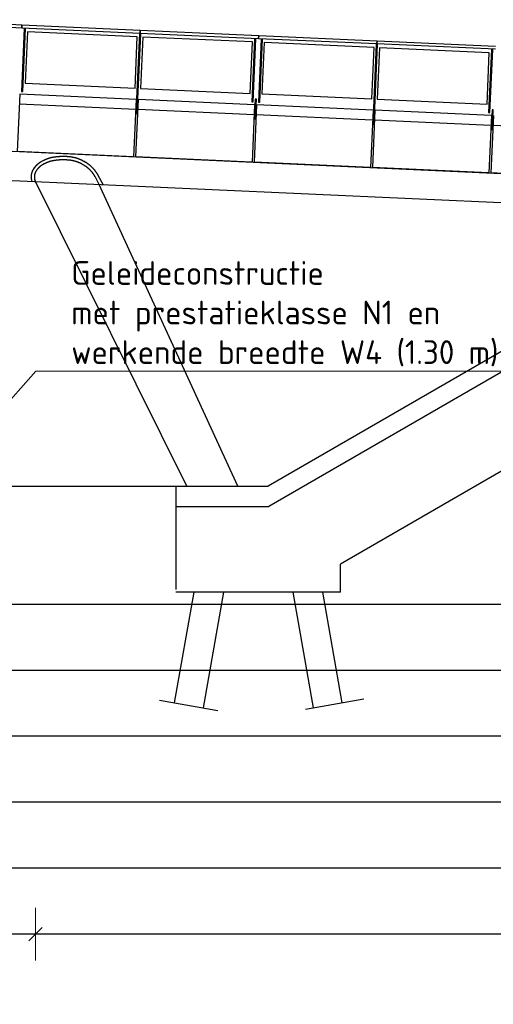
# Model space of a CAD drawing. Header units: metres. Extents: x 169741 to 171424, y 393147 to 407066.
# Tile 55 of 59: x 170773.33 to 170780.52, y 393426.6 to 393441.53. Entities that reach past the tile are written whole.
import ezdxf
from ezdxf import colors
from ezdxf.entities.mleader import LeaderData, LeaderLine
from ezdxf.math import Vec2, Vec3

# ---------------------------------------------------------------- set-up
doc = ezdxf.new("R2010")
doc.units = ezdxf.units.M
doc.linetypes.add('XX-AFBREEK', pattern=[7, 4, -1, 1, -1])
doc.layers.get('0').update_dxf_attribs({"lineweight": 25})
doc.layers.get('Defpoints').update_dxf_attribs({"color": 211})
for name, color, linetype, lineweight in [('B-WE-FC-AFBREEKLIJN-GD', 7, 'XX-AFBREEK', 25), ('B-WE-FC-PAAL-GD', 90, 'Continuous', 25), ('B-WE-IE-BALUSTRADE-GD', 7, 'Continuous', 25), ('B-WE-IE-LEUNING-GD', 220, 'Continuous', 25), ('B-WE-KW-KUNSTWERK-S', 252, 'Continuous', 25), ('B-WE-KW-KUNSTWERK_BRUG_FIETSBRUG-GD', 170, 'Continuous', 25), ('B-WE-KW-KUNSTWERK_LANDHOOFD-GD', 170, 'Continuous', 25), ('B-WE-KW-KUNSTWERK_PIJLER-GD', 170, 'Continuous', 25), ('B-WE-KW-KUNSTWERK_RANDELEMENT-GD', 170, 'Continuous', 25), ('B-WE-OB-TALUDBEKLEDING-GD', 7, 'Continuous', 25), ('B-WE-VH-VERHARDING-GD', 252, 'Continuous', 25), ('X-XX-AL-M-200', 7, 'Continuous', 18), ('X-XX-AL-T18-200', 1, 'Continuous', 18)]:
    doc.layers.add(name, color=color, linetype=linetype, lineweight=lineweight)
doc.layers.add('X-XX-AL-HULPLIJN-GD', color=30, linetype='Continuous', lineweight=25, plot=False)
doc.styles.add('NLCS-ISO-M200-T18', font='NLCS-ISO.ttf', dxfattribs={"height": 0.36})
doc.dimstyles.new('NLCS-M200-T18-SCHRAP_L2_H1', dxfattribs={"dimscale": 0.2, "dimtxt": 2.5, "dimasz": 1.008, "dimexe": 2, "dimexo": 2, "dimgap": 0.7, "dimtad": 1, "dimzin": 0, "dimdsep": 46, "dimtxsty": 'NLCS-ISO-M200-T18', "dimblk": 'OBLIQUE', "dimcen": 2.5, "dimdle": 2, "dimclrd": 256, "dimclre": 256, "dimclrt": 256, "dimadec": 1, "dimazin": 0, "dimtfac": 1, "dimtdec": 3, "dimtofl": 0, "dimtmove": 0, "dimatfit": 3, "dimldrblk": 'OBLIQUE', "dimfxl": 2, "dimfxlon": 1, "dimtfillclr": 256, "dimtolj": 1, "dimtzin": 0, "dimlwd": -1, "dimlwe": -1, "dimarcsym": 0})

# ---------------------------------------------------------------- blocks, each defined once
blk = doc.blocks.new('_Oblique')
at = {"color": 0, "linetype": 'ByBlock', "lineweight": -2}
blk.add_line((-0.5, -0.5), (0.5, 0.5), dxfattribs=at)
blk = doc.blocks.new('*D258')
at = {"layer": 'Defpoints', "color": 0, "transparency": 16777216}
for p in [(170744.248, 393439.072), (170773.568, 393439.072), (170773.568, 393427.662)]:
    blk.add_point(p, dxfattribs=at)
at = {"layer": 'X-XX-AL-M-200', "transparency": 16777216}
for p, q in [((170744.248, 393428.062), (170744.248, 393427.262)), ((170773.568, 393428.062), (170773.568, 393427.262)), ((170743.848, 393427.662), (170773.968, 393427.662))]:
    blk.add_line(p, q, dxfattribs=at)
at = {"layer": 'X-XX-AL-M-200', "transparency": 16777216, "xscale": 0.2016, "yscale": 0.2016, "zscale": 0.2016, "rotation": 180}
blk.add_blockref('_Oblique', (170744.248, 393427.662), dxfattribs=at)
at = {"layer": 'X-XX-AL-M-200', "transparency": 16777216, "xscale": 0.2016, "yscale": 0.2016, "zscale": 0.2016}
blk.add_blockref('_Oblique', (170773.568, 393427.662), dxfattribs=at)
at = {"layer": 'X-XX-AL-M-200', "transparency": 16777216, "insert": (170758.908, 393428.036), "char_height": 0.36, "attachment_point": 5, "style": 'NLCS-ISO-M200-T18'}
blk.add_mtext('\\A1;Overspanning bestaande fietsbrug = 29.32', dxfattribs=at)
blk = doc.blocks.new('Bestaande fietsbrug Uden')
at = {"layer": 'B-WE-FC-AFBREEKLIJN-GD', "color": 0}
for p, q in [((-1.806, -3.381), (-2.692, -3.225)), ((0.411, -3.244), (-0.475, -3.4))]:
    blk.add_line(p, q, dxfattribs=at)
at = {"layer": 'B-WE-FC-PAAL-GD', "color": 0}
for p, q in [((-2.363, -3.283), (-2.067, -1.606)), ((-1.61, -1.606), (-1.919, -3.361)), ((-0.254, -3.361), (-0.563, -1.606)), ((-0.106, -1.606), (0.189, -3.283))]:
    blk.add_line(p, q, dxfattribs=at)
at = {"layer": 'B-WE-IE-BALUSTRADE-GD', "color": 0}
for p, q in [((0.75, 6.816), (2.418, 6.891)), ((2.418, 6.891), (2.453, 6.112)), ((2.446, 6.943), (2.466, 6.944)), ((2.489, 5.987), (2.446, 6.943)), ((2.466, 6.944), (2.509, 5.987)), ((-2.847, 6.654), (-1.178, 6.729)), ((-1.178, 6.729), (-1.143, 5.95)), ((-1.151, 6.781), (-1.131, 6.782)), ((-1.108, 5.825), (-1.151, 6.781)), ((-1.131, 6.782), (-1.088, 5.826)), ((-1.051, 6.785), (-1.031, 6.786)), ((-1.008, 5.829), (-1.051, 6.785)), ((-1.031, 6.786), (-0.988, 5.83)), ((-0.999, 6.738), (0.668, 6.813)), ((-0.964, 5.958), (-0.999, 6.738)), ((0.668, 6.813), (0.703, 6.033)), ((0.697, 6.864), (0.717, 6.865)), ((0.752, 5.655), (0.697, 6.864)), ((0.717, 6.865), (0.772, 5.656)), ((0.785, 6.037), (0.75, 6.816)), ((-4.647, 6.623), (-4.627, 6.624)), ((-4.604, 5.667), (-4.647, 6.623)), ((-4.627, 6.624), (-4.584, 5.668)), ((-4.595, 6.576), (-2.929, 6.651)), ((-4.56, 5.797), (-4.595, 6.576)), ((-2.929, 6.651), (-2.894, 5.872)), ((-2.899, 6.702), (-2.879, 6.703)), ((-2.845, 5.493), (-2.899, 6.702)), ((-2.879, 6.703), (-2.825, 5.494)), ((-2.812, 5.875), (-2.847, 6.654)), ((0.703, 6.033), (-0.964, 5.958)), ((2.453, 6.112), (0.785, 6.037)), ((2.509, 5.987), (2.489, 5.987)), ((-2.894, 5.872), (-4.56, 5.797)), ((-1.143, 5.95), (-2.812, 5.875)), ((-1.088, 5.826), (-1.108, 5.825)), ((-1.06, 5.87), (-1.04, 5.871)), ((-1.046, 5.574), (-1.06, 5.87)), ((-1.04, 5.871), (-1.026, 5.575)), ((-0.988, 5.83), (-1.008, 5.829)), ((-4.656, 5.709), (-4.636, 5.709)), ((-4.643, 5.412), (-4.656, 5.709)), ((-4.636, 5.709), (-4.623, 5.413)), ((-4.584, 5.668), (-4.604, 5.667)), ((-1.026, 5.575), (-1.046, 5.574)), ((0.772, 5.656), (0.752, 5.655)), ((-4.623, 5.413), (-4.643, 5.412)), ((-2.825, 5.494), (-2.845, 5.493))]:
    blk.add_line(p, q, dxfattribs=at)
at = {"layer": 'B-WE-IE-LEUNING-GD', "color": 0}
for p, q in [((2.503, 6.995), (4.302, 7.076)), ((4.303, 7.036), (2.505, 6.955)), ((-1.093, 6.833), (0.705, 6.914)), ((0.707, 6.874), (-1.091, 6.793)), ((0.705, 6.914), (2.503, 6.995)), ((0.705, 6.914), (0.707, 6.874)), ((0.707, 6.874), (0.705, 6.914)), ((2.505, 6.955), (0.707, 6.874)), ((2.505, 6.955), (2.503, 6.995)), ((2.503, 6.995), (2.505, 6.955)), ((-4.689, 6.672), (-2.891, 6.753)), ((-2.891, 6.753), (-1.093, 6.833)), ((-2.889, 6.713), (-2.891, 6.753)), ((-2.891, 6.753), (-2.889, 6.713)), ((-1.091, 6.793), (-2.889, 6.713)), ((-1.093, 6.833), (-1.091, 6.793)), ((-1.091, 6.793), (-1.093, 6.833)), ((-2.889, 6.713), (-4.688, 6.632))]:
    blk.add_line(p, q, dxfattribs=at)
at = {"layer": 'B-WE-KW-KUNSTWERK_BRUG_FIETSBRUG-GD', "color": 0}
for p, q in [((4.403, 5.159), (-8.873, 4.561)), ((1.562, 4.927), (1.565, 4.929)), ((1.565, 4.929), (1.568, 4.931)), ((1.568, 4.931), (1.571, 4.933)), ((1.571, 4.933), (1.575, 4.934)), ((1.575, 4.934), (1.578, 4.936)), ((1.578, 4.936), (1.581, 4.938)), ((1.581, 4.938), (1.584, 4.939)), ((1.584, 4.939), (1.588, 4.941)), ((1.588, 4.941), (1.591, 4.943)), ((1.591, 4.943), (1.594, 4.944)), ((1.594, 4.944), (1.597, 4.946)), ((1.597, 4.946), (1.601, 4.947)), ((1.601, 4.947), (1.604, 4.949)), ((1.604, 4.949), (1.607, 4.95)), ((1.607, 4.95), (1.611, 4.952)), ((1.611, 4.952), (1.614, 4.953)), ((1.614, 4.953), (1.617, 4.955)), ((1.617, 4.955), (1.621, 4.956)), ((1.621, 4.956), (1.624, 4.958)), ((1.624, 4.958), (1.628, 4.959)), ((1.628, 4.959), (1.631, 4.96)), ((1.631, 4.96), (1.634, 4.962)), ((1.634, 4.962), (1.638, 4.963)), ((1.638, 4.963), (1.641, 4.964)), ((1.641, 4.964), (1.645, 4.965)), ((1.645, 4.965), (1.648, 4.967)), ((1.648, 4.967), (1.652, 4.968)), ((1.652, 4.968), (1.655, 4.969)), ((1.655, 4.969), (1.658, 4.97)), ((1.658, 4.97), (1.662, 4.971)), ((1.662, 4.971), (1.665, 4.972)), ((1.665, 4.972), (1.669, 4.974)), ((1.669, 4.974), (1.672, 4.975)), ((1.672, 4.975), (1.676, 4.976)), ((1.676, 4.976), (1.679, 4.977)), ((1.679, 4.977), (1.683, 4.978)), ((1.683, 4.978), (1.686, 4.979)), ((1.686, 4.979), (1.69, 4.98)), ((1.69, 4.98), (1.693, 4.981)), ((1.693, 4.981), (1.697, 4.981)), ((1.697, 4.981), (1.701, 4.982)), ((1.701, 4.982), (1.704, 4.983)), ((1.704, 4.983), (1.708, 4.984)), ((1.708, 4.984), (1.711, 4.985)), ((1.711, 4.985), (1.715, 4.986)), ((1.715, 4.986), (1.718, 4.986)), ((1.718, 4.986), (1.722, 4.987)), ((1.722, 4.987), (1.726, 4.988)), ((1.726, 4.988), (1.729, 4.988)), ((1.729, 4.988), (1.733, 4.989)), ((1.733, 4.989), (1.736, 4.99)), ((1.736, 4.99), (1.74, 4.99)), ((1.74, 4.99), (1.743, 4.991)), ((1.743, 4.991), (1.747, 4.992)), ((1.747, 4.992), (1.751, 4.992)), ((1.751, 4.992), (1.754, 4.993)), ((1.754, 4.993), (1.758, 4.993)), ((1.758, 4.993), (1.762, 4.994)), ((1.762, 4.994), (1.765, 4.994)), ((1.765, 4.994), (1.769, 4.994)), ((1.769, 4.994), (1.772, 4.995)), ((1.772, 4.995), (1.776, 4.995)), ((1.776, 4.995), (1.783, 4.996)), ((1.783, 4.996), (1.786, 4.996)), ((1.786, 4.996), (1.79, 4.997)), ((1.79, 4.997), (1.793, 4.997)), ((1.793, 4.997), (1.796, 4.997)), ((1.796, 4.997), (1.8, 4.997)), ((1.8, 4.997), (1.803, 4.998)), ((1.803, 4.998), (1.806, 4.998)), ((1.806, 4.998), (1.809, 4.998)), ((1.809, 4.998), (1.813, 4.998)), ((1.813, 4.998), (1.816, 4.999)), ((1.816, 4.999), (1.819, 4.999)), ((1.819, 4.999), (1.823, 4.999)), ((1.823, 4.999), (1.826, 4.999)), ((1.826, 4.999), (1.829, 4.999)), ((1.829, 4.999), (1.833, 4.999)), ((1.833, 4.999), (1.836, 5)), ((1.836, 5), (1.839, 5)), ((1.839, 5), (1.843, 5)), ((1.843, 5), (1.846, 5)), ((1.846, 5), (1.849, 5)), ((1.849, 5), (1.852, 5)), ((1.852, 5), (1.856, 5)), ((1.856, 5), (1.859, 5)), ((1.859, 5), (1.862, 5)), ((1.862, 5), (1.866, 5)), ((1.866, 5), (1.869, 5)), ((1.869, 5), (1.872, 5)), ((1.872, 5), (1.876, 5)), ((1.876, 5), (1.879, 5)), ((1.879, 5), (1.882, 5)), ((1.882, 5), (1.886, 5)), ((1.886, 5), (1.889, 5)), ((1.889, 5), (1.892, 5)), ((1.892, 5), (1.896, 5)), ((1.896, 5), (1.899, 5)), ((1.899, 5), (1.902, 5)), ((1.902, 5), (1.905, 5)), ((1.905, 5), (1.909, 5)), ((1.909, 5), (1.912, 5)), ((1.912, 5), (1.915, 4.999)), ((1.915, 4.999), (1.919, 4.999)), ((1.919, 4.999), (1.922, 4.999)), ((1.922, 4.999), (1.925, 4.999)), ((1.925, 4.999), (1.929, 4.999)), ((1.929, 4.999), (1.932, 4.999)), ((1.932, 4.999), (1.935, 4.998)), ((1.935, 4.998), (1.939, 4.998)), ((1.939, 4.998), (1.942, 4.998)), ((1.942, 4.998), (1.945, 4.998)), ((1.945, 4.998), (1.948, 4.997)), ((1.948, 4.997), (1.952, 4.997)), ((1.952, 4.997), (1.955, 4.997)), ((1.955, 4.997), (1.958, 4.997)), ((1.958, 4.997), (1.962, 4.996)), ((1.962, 4.996), (1.965, 4.996)), ((1.965, 4.996), (1.968, 4.996)), ((1.968, 4.996), (1.972, 4.995)), ((1.972, 4.995), (1.975, 4.995)), ((1.975, 4.995), (1.978, 4.995)), ((1.978, 4.995), (1.981, 4.994)), ((1.981, 4.994), (1.985, 4.994)), ((1.985, 4.994), (1.988, 4.993)), ((1.988, 4.993), (1.991, 4.993)), ((1.991, 4.993), (1.994, 4.993)), ((1.994, 4.993), (2.011, 4.99)), ((2.011, 4.99), (2.014, 4.99)), ((2.014, 4.99), (2.017, 4.99)), ((2.017, 4.99), (2.02, 4.989)), ((2.02, 4.989), (2.022, 4.989)), ((2.022, 4.989), (2.025, 4.988)), ((2.025, 4.988), (2.028, 4.988)), ((2.028, 4.988), (2.031, 4.987)), ((2.031, 4.987), (2.034, 4.987)), ((2.034, 4.987), (2.037, 4.986)), ((2.037, 4.986), (2.04, 4.986)), ((2.04, 4.986), (2.042, 4.985)), ((2.042, 4.985), (2.045, 4.985)), ((2.045, 4.985), (2.048, 4.984)), ((2.048, 4.984), (2.051, 4.984)), ((2.051, 4.984), (2.054, 4.983)), ((2.054, 4.983), (2.056, 4.982)), ((2.056, 4.982), (2.059, 4.982)), ((2.059, 4.982), (2.062, 4.981)), ((2.062, 4.981), (2.065, 4.98)), ((2.065, 4.98), (2.068, 4.98)), ((2.068, 4.98), (2.071, 4.979)), ((2.071, 4.979), (2.073, 4.978)), ((2.073, 4.978), (2.076, 4.978)), ((2.076, 4.978), (2.079, 4.977)), ((2.079, 4.977), (2.082, 4.976)), ((2.082, 4.976), (2.084, 4.975)), ((2.084, 4.975), (2.087, 4.974)), ((2.087, 4.974), (2.09, 4.974)), ((2.09, 4.974), (2.093, 4.973)), ((2.093, 4.973), (2.095, 4.972)), ((2.095, 4.972), (2.098, 4.971)), ((2.098, 4.971), (2.101, 4.97)), ((2.101, 4.97), (2.104, 4.969)), ((2.104, 4.969), (2.106, 4.968)), ((2.106, 4.968), (2.109, 4.967)), ((2.109, 4.967), (2.112, 4.966)), ((2.112, 4.966), (2.115, 4.966)), ((2.115, 4.966), (2.117, 4.965)), ((2.117, 4.965), (2.12, 4.964)), ((2.12, 4.964), (2.123, 4.963)), ((2.123, 4.963), (2.125, 4.962)), ((2.125, 4.962), (2.128, 4.96)), ((2.128, 4.96), (2.131, 4.959)), ((2.131, 4.959), (2.134, 4.958)), ((2.134, 4.958), (2.136, 4.957)), ((2.136, 4.957), (2.139, 4.956)), ((2.139, 4.956), (2.142, 4.955)), ((2.142, 4.955), (2.144, 4.954)), ((2.144, 4.954), (2.147, 4.953)), ((2.147, 4.953), (2.149, 4.952)), ((2.149, 4.952), (2.152, 4.95)), ((2.152, 4.95), (2.155, 4.949)), ((2.155, 4.949), (2.157, 4.948)), ((2.157, 4.948), (2.16, 4.947)), ((2.16, 4.947), (2.163, 4.946)), ((2.163, 4.946), (2.165, 4.944)), ((2.165, 4.944), (2.168, 4.943)), ((2.168, 4.943), (2.17, 4.942)), ((2.17, 4.942), (2.173, 4.94)), ((2.173, 4.94), (2.175, 4.939)), ((2.175, 4.939), (2.178, 4.938)), ((2.178, 4.938), (2.181, 4.936)), ((2.181, 4.936), (2.183, 4.935)), ((2.183, 4.935), (2.186, 4.934)), ((2.186, 4.934), (2.213, 4.919)), ((1.383, 4.776), (1.386, 4.78)), ((1.386, 4.78), (1.389, 4.783)), ((1.389, 4.783), (1.391, 4.787)), ((1.391, 4.787), (1.394, 4.79)), ((1.394, 4.79), (1.397, 4.793)), ((1.397, 4.793), (1.4, 4.797)), ((1.4, 4.797), (1.403, 4.8)), ((1.403, 4.8), (1.405, 4.804)), ((1.405, 4.804), (1.408, 4.807)), ((1.408, 4.807), (1.411, 4.81)), ((1.411, 4.81), (1.414, 4.813)), ((1.414, 4.813), (1.417, 4.817)), ((1.417, 4.817), (1.42, 4.82)), ((1.42, 4.82), (1.423, 4.823)), ((1.423, 4.823), (1.426, 4.826)), ((1.426, 4.826), (1.429, 4.829)), ((1.429, 4.829), (1.432, 4.832)), ((1.432, 4.832), (1.435, 4.836)), ((1.435, 4.836), (1.439, 4.839)), ((1.439, 4.839), (1.442, 4.842)), ((1.442, 4.842), (1.445, 4.845)), ((1.445, 4.845), (1.448, 4.848)), ((1.448, 4.848), (1.451, 4.851)), ((1.451, 4.851), (1.455, 4.853)), ((1.455, 4.853), (1.458, 4.856)), ((1.458, 4.856), (1.461, 4.859)), ((1.461, 4.859), (1.465, 4.862)), ((1.465, 4.862), (1.468, 4.865)), ((1.468, 4.865), (1.471, 4.868)), ((1.471, 4.868), (1.475, 4.87)), ((1.475, 4.87), (1.478, 4.873)), ((1.478, 4.873), (1.482, 4.876)), ((1.482, 4.876), (1.485, 4.878)), ((1.485, 4.878), (1.489, 4.881)), ((1.489, 4.881), (1.492, 4.884)), ((1.492, 4.884), (1.496, 4.886)), ((1.496, 4.886), (1.499, 4.889)), ((1.499, 4.889), (1.503, 4.891)), ((1.503, 4.891), (1.507, 4.894)), ((1.507, 4.894), (1.51, 4.896)), ((1.51, 4.896), (1.514, 4.899)), ((1.514, 4.899), (1.518, 4.901)), ((1.518, 4.901), (1.521, 4.903)), ((1.521, 4.903), (1.525, 4.906)), ((1.525, 4.906), (1.529, 4.908)), ((1.529, 4.908), (1.532, 4.91)), ((1.532, 4.91), (1.536, 4.912)), ((1.536, 4.912), (1.556, 4.924)), ((1.556, 4.924), (1.559, 4.926)), ((1.559, 4.926), (1.562, 4.927)), ((2.213, 4.919), (2.214, 4.918)), ((2.214, 4.918), (2.216, 4.917)), ((2.216, 4.917), (2.218, 4.916)), ((2.218, 4.916), (2.22, 4.915)), ((2.22, 4.915), (2.221, 4.914)), ((2.221, 4.914), (2.223, 4.913)), ((2.223, 4.913), (2.225, 4.912)), ((2.225, 4.912), (2.226, 4.911)), ((2.226, 4.911), (2.228, 4.91)), ((2.228, 4.91), (2.23, 4.909)), ((2.23, 4.909), (2.231, 4.908)), ((2.231, 4.908), (2.233, 4.907)), ((2.233, 4.907), (2.235, 4.906)), ((2.235, 4.906), (2.236, 4.905)), ((2.236, 4.905), (2.238, 4.904)), ((2.238, 4.904), (2.239, 4.903)), ((2.239, 4.903), (2.241, 4.901)), ((2.241, 4.901), (2.243, 4.9)), ((2.243, 4.9), (2.244, 4.899)), ((2.244, 4.899), (2.246, 4.898)), ((2.246, 4.898), (2.247, 4.897)), ((2.247, 4.897), (2.249, 4.896)), ((2.249, 4.896), (2.251, 4.895)), ((2.251, 4.895), (2.252, 4.893)), ((2.252, 4.893), (2.254, 4.892)), ((2.254, 4.892), (2.255, 4.891)), ((2.255, 4.891), (2.257, 4.89)), ((2.257, 4.89), (2.258, 4.888)), ((2.258, 4.888), (2.26, 4.887)), ((2.26, 4.887), (2.261, 4.886)), ((2.261, 4.886), (2.263, 4.885)), ((2.263, 4.885), (2.264, 4.883)), ((2.264, 4.883), (2.266, 4.882)), ((2.266, 4.882), (2.267, 4.881)), ((2.267, 4.881), (2.269, 4.88)), ((2.269, 4.88), (2.27, 4.878)), ((2.27, 4.878), (2.272, 4.877)), ((2.272, 4.877), (2.273, 4.876)), ((2.273, 4.876), (2.275, 4.874)), ((2.275, 4.874), (2.276, 4.873)), ((2.276, 4.873), (2.277, 4.872)), ((2.277, 4.872), (2.279, 4.87)), ((2.279, 4.87), (2.28, 4.869)), ((2.28, 4.869), (2.282, 4.868)), ((2.282, 4.868), (2.283, 4.866)), ((2.283, 4.866), (2.284, 4.865)), ((2.284, 4.865), (2.286, 4.863)), ((2.286, 4.863), (2.287, 4.862)), ((2.287, 4.862), (2.288, 4.861)), ((2.288, 4.861), (2.29, 4.859)), ((2.29, 4.859), (2.291, 4.858)), ((2.291, 4.858), (2.292, 4.856)), ((2.292, 4.856), (2.294, 4.855)), ((2.294, 4.855), (2.295, 4.853)), ((2.295, 4.853), (2.296, 4.852)), ((2.296, 4.852), (2.298, 4.85)), ((2.298, 4.85), (2.299, 4.849)), ((2.299, 4.849), (2.3, 4.847)), ((2.3, 4.847), (2.301, 4.846)), ((2.301, 4.846), (2.303, 4.844)), ((2.303, 4.844), (2.304, 4.843)), ((2.304, 4.843), (2.305, 4.841)), ((2.305, 4.841), (2.306, 4.84)), ((2.306, 4.84), (2.308, 4.838)), ((2.308, 4.838), (2.318, 4.825)), ((2.318, 4.825), (2.319, 4.824)), ((2.319, 4.824), (2.32, 4.823)), ((2.32, 4.823), (2.321, 4.822)), ((2.321, 4.822), (2.321, 4.82)), ((2.321, 4.82), (2.322, 4.819)), ((2.322, 4.819), (2.323, 4.818)), ((2.323, 4.818), (2.324, 4.817)), ((2.324, 4.817), (2.325, 4.816)), ((2.325, 4.816), (2.326, 4.814)), ((2.326, 4.814), (2.326, 4.813)), ((2.326, 4.813), (2.327, 4.812)), ((2.327, 4.812), (2.328, 4.811)), ((2.328, 4.811), (2.329, 4.81)), ((2.329, 4.81), (2.33, 4.808)), ((2.33, 4.808), (2.33, 4.807)), ((2.33, 4.807), (2.331, 4.806)), ((2.331, 4.806), (2.332, 4.805)), ((2.332, 4.805), (2.333, 4.803)), ((2.333, 4.803), (2.333, 4.802)), ((2.333, 4.802), (2.334, 4.801)), ((2.334, 4.801), (2.335, 4.8)), ((2.335, 4.8), (2.336, 4.798)), ((2.336, 4.798), (2.336, 4.797)), ((2.336, 4.797), (2.337, 4.796)), ((2.337, 4.796), (2.338, 4.795)), ((2.338, 4.795), (2.338, 4.793)), ((2.338, 4.793), (2.339, 4.792)), ((2.339, 4.792), (2.34, 4.791)), ((2.34, 4.791), (2.34, 4.79)), ((2.34, 4.79), (2.341, 4.788)), ((2.341, 4.788), (2.342, 4.787)), ((2.342, 4.787), (2.342, 4.786)), ((2.342, 4.786), (2.343, 4.784)), ((2.343, 4.784), (2.344, 4.783)), ((2.344, 4.783), (2.344, 4.782)), ((2.344, 4.782), (2.345, 4.78)), ((2.345, 4.78), (2.345, 4.779)), ((2.345, 4.779), (2.346, 4.778)), ((-7.964, 4.157), (4.423, 4.714)), ((1.262, 4.566), (1.343, 4.713)), ((1.343, 4.713), (1.345, 4.717)), ((1.345, 4.717), (1.348, 4.721)), ((1.348, 4.721), (1.35, 4.725)), ((1.35, 4.725), (1.352, 4.729)), ((1.352, 4.729), (1.354, 4.732)), ((1.354, 4.732), (1.356, 4.736)), ((1.356, 4.736), (1.359, 4.74)), ((1.359, 4.74), (1.361, 4.744)), ((1.361, 4.744), (1.363, 4.747)), ((1.363, 4.747), (1.366, 4.751)), ((1.366, 4.751), (1.368, 4.755)), ((1.368, 4.755), (1.371, 4.758)), ((1.371, 4.758), (1.373, 4.762)), ((1.373, 4.762), (1.376, 4.766)), ((1.376, 4.766), (1.378, 4.769)), ((1.378, 4.769), (1.381, 4.773)), ((1.381, 4.773), (1.383, 4.776)), ((2.346, 4.778), (2.347, 4.776)), ((2.347, 4.776), (2.347, 4.775)), ((2.347, 4.775), (2.348, 4.774)), ((2.348, 4.774), (2.348, 4.772)), ((2.348, 4.772), (2.349, 4.771)), ((2.349, 4.771), (2.349, 4.77)), ((2.349, 4.77), (2.35, 4.768)), ((2.35, 4.768), (2.35, 4.767)), ((2.35, 4.767), (2.351, 4.766)), ((2.351, 4.766), (2.351, 4.764)), ((2.351, 4.764), (2.352, 4.763)), ((2.358, 4.649), (2.351, 4.618)), ((2.352, 4.763), (2.352, 4.762)), ((2.352, 4.762), (2.353, 4.76)), ((2.353, 4.76), (2.353, 4.759)), ((2.353, 4.759), (2.354, 4.757)), ((2.354, 4.757), (2.354, 4.756)), ((2.354, 4.756), (2.354, 4.755)), ((2.354, 4.755), (2.355, 4.753)), ((2.355, 4.753), (2.355, 4.752)), ((2.355, 4.752), (2.356, 4.75)), ((2.356, 4.75), (2.356, 4.749)), ((2.356, 4.749), (2.356, 4.748)), ((2.356, 4.748), (2.357, 4.746)), ((2.357, 4.746), (2.357, 4.745)), ((2.357, 4.745), (2.358, 4.743)), ((2.358, 4.743), (2.358, 4.742)), ((2.358, 4.742), (2.358, 4.741)), ((2.358, 4.741), (2.359, 4.739)), ((2.359, 4.65), (2.358, 4.649)), ((2.359, 4.739), (2.359, 4.738)), ((2.359, 4.738), (2.359, 4.736)), ((2.359, 4.736), (2.359, 4.735)), ((2.359, 4.735), (2.36, 4.733)), ((2.36, 4.656), (2.359, 4.654)), ((2.359, 4.654), (2.359, 4.653)), ((2.359, 4.653), (2.359, 4.651)), ((2.359, 4.651), (2.359, 4.65)), ((2.36, 4.733), (2.36, 4.732)), ((2.36, 4.732), (2.36, 4.731)), ((2.36, 4.731), (2.361, 4.729)), ((2.361, 4.66), (2.36, 4.659)), ((2.36, 4.659), (2.36, 4.657)), ((2.36, 4.657), (2.36, 4.656)), ((2.361, 4.729), (2.361, 4.728)), ((2.361, 4.728), (2.361, 4.726)), ((2.361, 4.726), (2.361, 4.725)), ((2.361, 4.725), (2.361, 4.723)), ((2.361, 4.723), (2.362, 4.722)), ((2.362, 4.667), (2.361, 4.666)), ((2.361, 4.666), (2.361, 4.665)), ((2.361, 4.665), (2.361, 4.663)), ((2.361, 4.663), (2.361, 4.662)), ((2.361, 4.662), (2.361, 4.66)), ((2.362, 4.722), (2.362, 4.72)), ((2.362, 4.72), (2.362, 4.719)), ((2.362, 4.719), (2.362, 4.717)), ((2.362, 4.717), (2.362, 4.716)), ((2.362, 4.716), (2.362, 4.714)), ((2.362, 4.714), (2.363, 4.713)), ((2.363, 4.676), (2.362, 4.675)), ((2.362, 4.675), (2.362, 4.673)), ((2.362, 4.673), (2.362, 4.672)), ((2.362, 4.672), (2.362, 4.67)), ((2.362, 4.67), (2.362, 4.669)), ((2.362, 4.669), (2.362, 4.667)), ((2.363, 4.713), (2.363, 4.712)), ((2.363, 4.712), (2.363, 4.71)), ((2.363, 4.71), (2.363, 4.709)), ((2.363, 4.709), (2.363, 4.707)), ((2.363, 4.707), (2.363, 4.706)), ((2.363, 4.706), (2.363, 4.704)), ((2.363, 4.704), (2.363, 4.703)), ((2.363, 4.703), (2.363, 4.701)), ((2.363, 4.701), (2.363, 4.7)), ((2.363, 4.7), (2.363, 4.698)), ((2.363, 4.698), (2.363, 4.697)), ((2.363, 4.697), (2.363, 4.695)), ((2.363, 4.695), (2.363, 4.694)), ((2.363, 4.694), (2.363, 4.692)), ((2.363, 4.692), (2.363, 4.691)), ((2.363, 4.691), (2.363, 4.689)), ((2.363, 4.689), (2.363, 4.688)), ((2.363, 4.688), (2.363, 4.687)), ((2.363, 4.687), (2.363, 4.685)), ((2.363, 4.685), (2.363, 4.684)), ((2.363, 4.684), (2.363, 4.682)), ((2.363, 4.682), (2.363, 4.681)), ((2.363, 4.681), (2.363, 4.679)), ((2.363, 4.679), (2.363, 4.678)), ((2.363, 4.678), (2.363, 4.676))]:
    blk.add_line(p, q, dxfattribs=at)
at = {"layer": 'B-WE-KW-KUNSTWERK_LANDHOOFD-GD', "color": 0}
for p, q in [((-10.296, 4.918), (-1.248, -0.306)), ((-8.55, 2.409), (-2.337, -1.179)), ((0.163, 0), (0.163, -1.566)), ((0.163, -0.306), (-1.248, -0.306)), ((-2.337, -1.606), (-2.337, -1.179)), ((-2.337, -1.606), (0.163, -1.606))]:
    blk.add_line(p, q, dxfattribs=at)
at = {"layer": 'B-WE-KW-KUNSTWERK_PIJLER-GD', "color": 0}
for p, q in [((1.687, 4.927), (1.69, 4.928)), ((1.69, 4.928), (1.693, 4.929)), ((1.693, 4.929), (1.696, 4.93)), ((1.696, 4.93), (1.7, 4.93)), ((1.7, 4.93), (1.703, 4.931)), ((1.703, 4.931), (1.706, 4.932)), ((1.706, 4.932), (1.709, 4.933)), ((1.709, 4.933), (1.712, 4.934)), ((1.712, 4.934), (1.716, 4.935)), ((1.716, 4.935), (1.719, 4.935)), ((1.719, 4.935), (1.722, 4.936)), ((1.722, 4.936), (1.725, 4.937)), ((1.725, 4.937), (1.729, 4.937)), ((1.729, 4.937), (1.732, 4.938)), ((1.732, 4.938), (1.735, 4.939)), ((1.735, 4.939), (1.738, 4.939)), ((1.738, 4.939), (1.742, 4.94)), ((1.742, 4.94), (1.745, 4.941)), ((1.745, 4.941), (1.748, 4.941)), ((1.748, 4.941), (1.751, 4.942)), ((1.751, 4.942), (1.755, 4.942)), ((1.755, 4.942), (1.758, 4.943)), ((1.758, 4.943), (1.761, 4.943)), ((1.761, 4.943), (1.764, 4.944)), ((1.764, 4.944), (1.768, 4.944)), ((1.768, 4.944), (1.771, 4.944)), ((1.771, 4.944), (1.774, 4.945)), ((1.774, 4.945), (1.778, 4.945)), ((1.778, 4.945), (1.781, 4.945)), ((1.781, 4.945), (1.788, 4.946)), ((1.788, 4.946), (1.791, 4.946)), ((1.791, 4.946), (1.794, 4.947)), ((1.794, 4.947), (1.797, 4.947)), ((1.797, 4.947), (1.8, 4.947)), ((1.8, 4.947), (1.804, 4.948)), ((1.804, 4.948), (1.807, 4.948)), ((1.807, 4.948), (1.81, 4.948)), ((1.81, 4.948), (1.813, 4.948)), ((1.813, 4.948), (1.816, 4.948)), ((1.816, 4.948), (1.819, 4.949)), ((1.819, 4.949), (1.822, 4.949)), ((1.822, 4.949), (1.825, 4.949)), ((1.825, 4.949), (1.829, 4.949)), ((1.829, 4.949), (1.832, 4.949)), ((1.832, 4.949), (1.835, 4.949)), ((1.835, 4.949), (1.838, 4.95)), ((1.838, 4.95), (1.841, 4.95)), ((1.841, 4.95), (1.844, 4.95)), ((1.844, 4.95), (1.847, 4.95)), ((1.847, 4.95), (1.851, 4.95)), ((1.851, 4.95), (1.854, 4.95)), ((1.854, 4.95), (1.857, 4.95)), ((1.857, 4.95), (1.86, 4.95)), ((1.86, 4.95), (1.863, 4.95)), ((1.863, 4.95), (1.866, 4.95)), ((1.866, 4.95), (1.869, 4.95)), ((1.869, 4.95), (1.872, 4.95)), ((1.872, 4.95), (1.876, 4.95)), ((1.876, 4.95), (1.879, 4.95)), ((1.879, 4.95), (1.882, 4.95)), ((1.882, 4.95), (1.885, 4.95)), ((1.885, 4.95), (1.888, 4.95)), ((1.888, 4.95), (1.891, 4.95)), ((1.891, 4.95), (1.894, 4.95)), ((1.894, 4.95), (1.898, 4.95)), ((1.898, 4.95), (1.901, 4.95)), ((1.901, 4.95), (1.904, 4.95)), ((1.904, 4.95), (1.907, 4.95)), ((1.907, 4.95), (1.91, 4.95)), ((1.91, 4.95), (1.913, 4.95)), ((1.913, 4.95), (1.916, 4.949)), ((1.916, 4.949), (1.919, 4.949)), ((1.919, 4.949), (1.923, 4.949)), ((1.923, 4.949), (1.926, 4.949)), ((1.926, 4.949), (1.929, 4.949)), ((1.929, 4.949), (1.932, 4.949)), ((1.932, 4.949), (1.935, 4.948)), ((1.935, 4.948), (1.938, 4.948)), ((1.938, 4.948), (1.941, 4.948)), ((1.941, 4.948), (1.944, 4.948)), ((1.944, 4.948), (1.948, 4.947)), ((1.948, 4.947), (1.951, 4.947)), ((1.951, 4.947), (1.954, 4.947)), ((1.954, 4.947), (1.957, 4.947)), ((1.957, 4.947), (1.96, 4.946)), ((1.96, 4.946), (1.963, 4.946)), ((1.963, 4.946), (1.966, 4.946)), ((1.966, 4.946), (1.969, 4.945)), ((1.969, 4.945), (1.973, 4.945)), ((1.973, 4.945), (1.976, 4.945)), ((1.976, 4.945), (1.979, 4.944)), ((1.979, 4.944), (1.982, 4.944)), ((1.982, 4.944), (1.985, 4.943)), ((1.985, 4.943), (1.988, 4.943)), ((1.988, 4.943), (2.005, 4.941)), ((2.005, 4.941), (2.007, 4.941)), ((2.007, 4.941), (2.01, 4.94)), ((2.01, 4.94), (2.012, 4.94)), ((2.012, 4.94), (2.015, 4.939)), ((2.015, 4.939), (2.017, 4.939)), ((2.017, 4.939), (2.02, 4.939)), ((2.02, 4.939), (2.023, 4.938)), ((2.023, 4.938), (2.025, 4.938)), ((2.025, 4.938), (2.028, 4.937)), ((2.028, 4.937), (2.03, 4.937)), ((2.03, 4.937), (2.033, 4.936)), ((2.033, 4.936), (2.035, 4.936)), ((2.035, 4.936), (2.038, 4.935)), ((2.038, 4.935), (2.04, 4.935)), ((2.04, 4.935), (2.043, 4.934)), ((2.043, 4.934), (2.045, 4.934)), ((2.045, 4.934), (2.048, 4.933)), ((2.048, 4.933), (2.051, 4.932)), ((2.051, 4.932), (2.053, 4.932)), ((2.053, 4.932), (2.056, 4.931)), ((2.056, 4.931), (2.058, 4.931)), ((2.058, 4.931), (2.061, 4.93)), ((2.061, 4.93), (2.063, 4.929)), ((2.063, 4.929), (2.066, 4.929)), ((2.066, 4.929), (2.068, 4.928)), ((2.068, 4.928), (2.071, 4.927)), ((1.449, 4.777), (1.451, 4.78)), ((1.451, 4.78), (1.454, 4.783)), ((1.454, 4.783), (1.457, 4.786)), ((1.457, 4.786), (1.459, 4.789)), ((1.459, 4.789), (1.462, 4.791)), ((1.462, 4.791), (1.465, 4.794)), ((1.465, 4.794), (1.468, 4.797)), ((1.468, 4.797), (1.47, 4.8)), ((1.47, 4.8), (1.473, 4.803)), ((1.473, 4.803), (1.476, 4.805)), ((1.476, 4.805), (1.479, 4.808)), ((1.479, 4.808), (1.482, 4.811)), ((1.482, 4.811), (1.485, 4.813)), ((1.485, 4.813), (1.488, 4.816)), ((1.488, 4.816), (1.491, 4.819)), ((1.491, 4.819), (1.494, 4.821)), ((1.494, 4.821), (1.497, 4.824)), ((1.497, 4.824), (1.5, 4.826)), ((1.5, 4.826), (1.503, 4.829)), ((1.503, 4.829), (1.506, 4.831)), ((1.506, 4.831), (1.509, 4.834)), ((1.509, 4.834), (1.512, 4.836)), ((1.512, 4.836), (1.515, 4.839)), ((1.515, 4.839), (1.519, 4.841)), ((1.519, 4.841), (1.522, 4.843)), ((1.522, 4.843), (1.525, 4.846)), ((1.525, 4.846), (1.528, 4.848)), ((1.528, 4.848), (1.531, 4.85)), ((1.531, 4.85), (1.535, 4.852)), ((1.535, 4.852), (1.538, 4.855)), ((1.538, 4.855), (1.541, 4.857)), ((1.541, 4.857), (1.545, 4.859)), ((1.545, 4.859), (1.548, 4.861)), ((1.548, 4.861), (1.551, 4.863)), ((1.551, 4.863), (1.555, 4.865)), ((1.555, 4.865), (1.558, 4.867)), ((1.558, 4.867), (1.561, 4.869)), ((1.561, 4.869), (1.581, 4.881)), ((1.581, 4.881), (1.584, 4.882)), ((1.584, 4.882), (1.586, 4.884)), ((1.586, 4.884), (1.589, 4.885)), ((1.589, 4.885), (1.592, 4.887)), ((1.592, 4.887), (1.595, 4.889)), ((1.595, 4.889), (1.598, 4.89)), ((1.598, 4.89), (1.601, 4.892)), ((1.601, 4.892), (1.604, 4.893)), ((1.604, 4.893), (1.607, 4.895)), ((1.607, 4.895), (1.61, 4.896)), ((1.61, 4.896), (1.613, 4.898)), ((1.613, 4.898), (1.616, 4.899)), ((1.616, 4.899), (1.619, 4.901)), ((1.619, 4.901), (1.622, 4.902)), ((1.622, 4.902), (1.625, 4.903)), ((1.625, 4.903), (1.628, 4.905)), ((1.628, 4.905), (1.631, 4.906)), ((1.631, 4.906), (1.634, 4.907)), ((1.634, 4.907), (1.637, 4.909)), ((1.637, 4.909), (1.64, 4.91)), ((1.64, 4.91), (1.643, 4.911)), ((1.643, 4.911), (1.646, 4.913)), ((1.646, 4.913), (1.649, 4.914)), ((1.649, 4.914), (1.652, 4.915)), ((1.652, 4.915), (1.655, 4.916)), ((1.655, 4.916), (1.659, 4.917)), ((1.659, 4.917), (1.662, 4.918)), ((1.662, 4.918), (1.665, 4.92)), ((1.665, 4.92), (1.668, 4.921)), ((1.668, 4.921), (1.671, 4.922)), ((1.671, 4.922), (1.674, 4.923)), ((1.674, 4.923), (1.677, 4.924)), ((1.677, 4.924), (1.68, 4.925)), ((1.68, 4.925), (1.684, 4.926)), ((1.684, 4.926), (1.687, 4.927)), ((2.071, 4.927), (2.073, 4.926)), ((2.073, 4.926), (2.076, 4.926)), ((2.076, 4.926), (2.078, 4.925)), ((2.078, 4.925), (2.081, 4.924)), ((2.081, 4.924), (2.083, 4.923)), ((2.083, 4.923), (2.086, 4.923)), ((2.086, 4.923), (2.088, 4.922)), ((2.088, 4.922), (2.09, 4.921)), ((2.09, 4.921), (2.093, 4.92)), ((2.093, 4.92), (2.095, 4.919)), ((2.095, 4.919), (2.098, 4.918)), ((2.098, 4.918), (2.1, 4.918)), ((2.1, 4.918), (2.103, 4.917)), ((2.103, 4.917), (2.105, 4.916)), ((2.105, 4.916), (2.108, 4.915)), ((2.108, 4.915), (2.11, 4.914)), ((2.11, 4.914), (2.112, 4.913)), ((2.112, 4.913), (2.115, 4.912)), ((2.115, 4.912), (2.117, 4.911)), ((2.117, 4.911), (2.12, 4.91)), ((2.12, 4.91), (2.122, 4.909)), ((2.122, 4.909), (2.124, 4.908)), ((2.124, 4.908), (2.127, 4.907)), ((2.127, 4.907), (2.129, 4.906)), ((2.129, 4.906), (2.132, 4.905)), ((2.132, 4.905), (2.134, 4.904)), ((2.134, 4.904), (2.136, 4.903)), ((2.136, 4.903), (2.139, 4.902)), ((2.139, 4.902), (2.141, 4.9)), ((2.141, 4.9), (2.143, 4.899)), ((2.143, 4.899), (2.146, 4.898)), ((2.146, 4.898), (2.148, 4.897)), ((2.148, 4.897), (2.15, 4.896)), ((2.15, 4.896), (2.153, 4.895)), ((2.153, 4.895), (2.155, 4.893)), ((2.155, 4.893), (2.157, 4.892)), ((2.157, 4.892), (2.159, 4.891)), ((2.159, 4.891), (2.162, 4.89)), ((2.162, 4.89), (2.189, 4.875)), ((2.189, 4.875), (2.19, 4.874)), ((2.19, 4.874), (2.192, 4.873)), ((2.192, 4.873), (2.193, 4.873)), ((2.193, 4.873), (2.195, 4.872)), ((2.195, 4.872), (2.196, 4.871)), ((2.196, 4.871), (2.197, 4.87)), ((2.197, 4.87), (2.199, 4.869)), ((2.199, 4.869), (2.2, 4.868)), ((2.2, 4.868), (2.202, 4.868)), ((2.202, 4.868), (2.203, 4.867)), ((2.203, 4.867), (2.204, 4.866)), ((2.204, 4.866), (2.206, 4.865)), ((2.206, 4.865), (2.207, 4.864)), ((2.207, 4.864), (2.208, 4.863)), ((2.208, 4.863), (2.21, 4.862)), ((2.21, 4.862), (2.211, 4.861)), ((2.211, 4.861), (2.212, 4.86)), ((2.212, 4.86), (2.214, 4.859)), ((2.214, 4.859), (2.215, 4.858)), ((2.215, 4.858), (2.216, 4.858)), ((2.216, 4.858), (2.218, 4.857)), ((2.218, 4.857), (2.219, 4.856)), ((2.219, 4.856), (2.22, 4.855)), ((2.22, 4.855), (2.222, 4.854)), ((2.222, 4.854), (2.223, 4.853)), ((2.223, 4.853), (2.224, 4.852)), ((2.224, 4.852), (2.226, 4.851)), ((2.226, 4.851), (2.227, 4.85)), ((2.227, 4.85), (2.228, 4.849)), ((2.228, 4.849), (2.229, 4.847)), ((2.229, 4.847), (2.231, 4.846)), ((2.231, 4.846), (2.232, 4.845)), ((2.232, 4.845), (2.233, 4.844)), ((2.233, 4.844), (2.234, 4.843)), ((2.234, 4.843), (2.236, 4.842)), ((2.236, 4.842), (2.237, 4.841)), ((2.237, 4.841), (2.238, 4.84)), ((2.238, 4.84), (2.239, 4.839)), ((2.239, 4.839), (2.24, 4.838)), ((2.24, 4.838), (2.242, 4.837)), ((2.242, 4.837), (2.243, 4.836)), ((2.243, 4.836), (2.244, 4.834)), ((2.244, 4.834), (2.245, 4.833)), ((2.245, 4.833), (2.246, 4.832)), ((2.246, 4.832), (2.248, 4.831)), ((2.248, 4.831), (2.249, 4.83)), ((2.249, 4.83), (2.25, 4.829)), ((2.25, 4.829), (2.251, 4.827)), ((2.251, 4.827), (2.252, 4.826)), ((2.252, 4.826), (2.253, 4.825)), ((2.253, 4.825), (2.254, 4.824)), ((2.254, 4.824), (2.255, 4.823)), ((2.255, 4.823), (2.257, 4.821)), ((2.257, 4.821), (2.258, 4.82)), ((2.258, 4.82), (2.259, 4.819)), ((2.259, 4.819), (2.26, 4.818)), ((2.26, 4.818), (2.261, 4.816)), ((2.261, 4.816), (2.262, 4.815)), ((2.262, 4.815), (2.263, 4.814)), ((2.263, 4.814), (2.264, 4.813)), ((2.264, 4.813), (2.265, 4.811)), ((2.265, 4.811), (2.266, 4.81)), ((2.266, 4.81), (2.267, 4.809)), ((2.267, 4.809), (2.268, 4.808)), ((2.268, 4.808), (2.279, 4.794)), ((2.279, 4.794), (2.279, 4.793)), ((2.279, 4.793), (2.28, 4.792)), ((2.28, 4.792), (2.281, 4.792)), ((2.281, 4.792), (2.281, 4.791)), ((2.281, 4.791), (2.282, 4.79)), ((2.282, 4.79), (2.283, 4.789)), ((2.283, 4.789), (2.283, 4.788)), ((2.283, 4.788), (2.284, 4.787)), ((2.284, 4.787), (2.284, 4.786)), ((2.284, 4.786), (2.285, 4.785)), ((2.285, 4.785), (2.286, 4.784)), ((2.286, 4.784), (2.286, 4.783)), ((2.286, 4.783), (2.287, 4.782)), ((2.287, 4.782), (2.288, 4.782)), ((2.288, 4.782), (2.288, 4.781)), ((2.288, 4.781), (2.289, 4.78)), ((2.289, 4.78), (2.289, 4.779)), ((2.289, 4.779), (2.29, 4.778)), ((0, 0), (2.303, 4.631)), ((1.332, 4.587), (1.387, 4.69)), ((1.387, 4.69), (1.389, 4.693)), ((1.389, 4.693), (1.391, 4.696)), ((1.391, 4.696), (1.393, 4.7)), ((1.393, 4.7), (1.395, 4.703)), ((1.395, 4.703), (1.397, 4.707)), ((1.397, 4.707), (1.399, 4.71)), ((1.399, 4.71), (1.401, 4.714)), ((1.401, 4.714), (1.403, 4.717)), ((1.403, 4.717), (1.405, 4.72)), ((1.405, 4.72), (1.408, 4.724)), ((1.408, 4.724), (1.41, 4.727)), ((1.41, 4.727), (1.412, 4.73)), ((1.412, 4.73), (1.414, 4.733)), ((1.414, 4.733), (1.417, 4.737)), ((1.417, 4.737), (1.419, 4.74)), ((1.419, 4.74), (1.421, 4.743)), ((1.421, 4.743), (1.424, 4.746)), ((1.424, 4.746), (1.426, 4.749)), ((1.426, 4.749), (1.428, 4.753)), ((1.428, 4.753), (1.431, 4.756)), ((1.431, 4.756), (1.433, 4.759)), ((1.433, 4.759), (1.436, 4.762)), ((1.436, 4.762), (1.438, 4.765)), ((1.438, 4.765), (1.441, 4.768)), ((1.441, 4.768), (1.443, 4.771)), ((1.443, 4.771), (1.446, 4.774)), ((1.446, 4.774), (1.449, 4.777)), ((2.29, 4.778), (2.29, 4.777)), ((2.29, 4.777), (2.291, 4.776)), ((2.291, 4.776), (2.292, 4.775)), ((2.292, 4.775), (2.292, 4.774)), ((2.292, 4.774), (2.293, 4.773)), ((2.293, 4.773), (2.293, 4.772)), ((2.293, 4.772), (2.294, 4.771)), ((2.294, 4.771), (2.294, 4.77)), ((2.294, 4.77), (2.295, 4.769)), ((2.295, 4.769), (2.295, 4.768)), ((2.295, 4.768), (2.296, 4.767)), ((2.296, 4.767), (2.296, 4.766)), ((2.296, 4.766), (2.297, 4.765)), ((2.297, 4.765), (2.297, 4.764)), ((2.297, 4.764), (2.298, 4.763)), ((2.298, 4.763), (2.298, 4.762)), ((2.298, 4.762), (2.299, 4.761)), ((2.299, 4.761), (2.299, 4.76)), ((2.299, 4.76), (2.3, 4.759)), ((2.3, 4.759), (2.3, 4.758)), ((2.3, 4.758), (2.301, 4.757)), ((2.301, 4.757), (2.301, 4.756)), ((2.301, 4.756), (2.301, 4.755)), ((2.301, 4.755), (2.302, 4.754)), ((2.302, 4.754), (2.302, 4.753)), ((2.302, 4.753), (2.303, 4.752)), ((2.303, 4.752), (2.303, 4.751)), ((2.303, 4.751), (2.303, 4.75)), ((2.303, 4.75), (2.304, 4.749)), ((2.309, 4.66), (2.303, 4.631)), ((2.304, 4.749), (2.304, 4.748)), ((2.304, 4.748), (2.305, 4.746)), ((2.305, 4.746), (2.305, 4.745)), ((2.305, 4.745), (2.305, 4.744)), ((2.305, 4.744), (2.306, 4.743)), ((2.306, 4.743), (2.306, 4.742)), ((2.306, 4.742), (2.306, 4.741)), ((2.306, 4.741), (2.307, 4.74)), ((2.307, 4.74), (2.307, 4.739)), ((2.307, 4.739), (2.307, 4.738)), ((2.307, 4.738), (2.308, 4.737)), ((2.308, 4.737), (2.308, 4.736)), ((2.308, 4.736), (2.308, 4.735)), ((2.308, 4.735), (2.308, 4.734)), ((2.308, 4.734), (2.309, 4.733)), ((2.309, 4.733), (2.309, 4.732)), ((2.309, 4.732), (2.309, 4.73)), ((2.309, 4.73), (2.309, 4.729)), ((2.309, 4.729), (2.31, 4.728)), ((2.31, 4.661), (2.309, 4.66)), ((2.31, 4.728), (2.31, 4.727)), ((2.31, 4.727), (2.31, 4.726)), ((2.31, 4.726), (2.31, 4.725)), ((2.31, 4.725), (2.311, 4.724)), ((2.311, 4.665), (2.31, 4.664)), ((2.31, 4.664), (2.31, 4.663)), ((2.31, 4.663), (2.31, 4.662)), ((2.31, 4.662), (2.31, 4.661)), ((2.311, 4.724), (2.311, 4.723)), ((2.311, 4.723), (2.311, 4.722)), ((2.311, 4.722), (2.311, 4.721)), ((2.311, 4.721), (2.311, 4.72)), ((2.311, 4.72), (2.312, 4.718)), ((2.312, 4.671), (2.311, 4.67)), ((2.311, 4.67), (2.311, 4.669)), ((2.311, 4.669), (2.311, 4.668)), ((2.311, 4.668), (2.311, 4.666)), ((2.311, 4.666), (2.311, 4.665)), ((2.312, 4.718), (2.312, 4.717)), ((2.312, 4.717), (2.312, 4.716)), ((2.312, 4.716), (2.312, 4.715)), ((2.312, 4.715), (2.312, 4.714)), ((2.312, 4.714), (2.312, 4.713)), ((2.312, 4.713), (2.312, 4.712)), ((2.312, 4.712), (2.313, 4.711)), ((2.313, 4.679), (2.312, 4.677)), ((2.312, 4.677), (2.312, 4.676)), ((2.312, 4.676), (2.312, 4.675)), ((2.312, 4.675), (2.312, 4.674)), ((2.312, 4.674), (2.312, 4.673)), ((2.312, 4.673), (2.312, 4.672)), ((2.312, 4.672), (2.312, 4.671)), ((2.313, 4.711), (2.313, 4.71)), ((2.313, 4.71), (2.313, 4.708)), ((2.313, 4.708), (2.313, 4.707)), ((2.313, 4.707), (2.313, 4.706)), ((2.313, 4.706), (2.313, 4.705)), ((2.313, 4.705), (2.313, 4.704)), ((2.313, 4.704), (2.313, 4.703)), ((2.313, 4.703), (2.313, 4.702)), ((2.313, 4.702), (2.313, 4.701)), ((2.313, 4.701), (2.313, 4.7)), ((2.313, 4.7), (2.313, 4.699)), ((2.313, 4.699), (2.313, 4.697)), ((2.313, 4.697), (2.313, 4.696)), ((2.313, 4.696), (2.313, 4.695)), ((2.313, 4.695), (2.313, 4.694)), ((2.313, 4.694), (2.313, 4.693)), ((2.313, 4.693), (2.313, 4.692)), ((2.313, 4.692), (2.313, 4.691)), ((2.313, 4.691), (2.313, 4.69)), ((2.313, 4.69), (2.313, 4.688)), ((2.313, 4.688), (2.313, 4.687)), ((2.313, 4.687), (2.313, 4.686)), ((2.313, 4.686), (2.313, 4.685)), ((2.313, 4.685), (2.313, 4.684)), ((2.313, 4.684), (2.313, 4.683)), ((2.313, 4.683), (2.313, 4.682)), ((2.313, 4.682), (2.313, 4.681)), ((2.313, 4.681), (2.313, 4.68)), ((2.313, 4.68), (2.313, 4.679)), ((-0.777, 0), (1.332, 4.587))]:
    blk.add_line(p, q, dxfattribs=at)
at = {"layer": 'B-WE-KW-KUNSTWERK_RANDELEMENT-GD', "color": 0}
for p, q in [((-1.031, 5.785), (0.737, 5.865)), ((0.737, 5.865), (0.777, 4.996)), ((0.767, 5.866), (2.536, 5.946)), ((0.767, 5.866), (0.806, 4.997)), ((2.536, 5.946), (2.575, 5.077)), ((-4.627, 5.623), (-2.859, 5.703)), ((-2.859, 5.703), (-2.82, 4.834)), ((-2.829, 5.704), (-1.061, 5.784)), ((-2.829, 5.704), (-2.79, 4.835)), ((-1.061, 5.784), (-1.022, 4.915)), ((-1.031, 5.785), (-0.992, 4.916)), ((-4.657, 5.622), (-4.618, 4.753)), ((-4.627, 5.623), (-4.588, 4.754)), ((-0.991, 4.916), (0.777, 4.996)), ((0.808, 4.997), (2.575, 5.077)), ((-4.587, 4.754), (-2.82, 4.834)), ((-2.789, 4.835), (-1.022, 4.915)), ((-6.385, 4.673), (-4.618, 4.753))]:
    blk.add_line(p, q, dxfattribs=at)
at = {"layer": 'B-WE-OB-TALUDBEKLEDING-GD', "color": 0}
blk.add_line((-10.275, 5.219), (-1.236, 0), dxfattribs=at)
at = {"layer": 'B-WE-VH-VERHARDING-GD', "color": 0}
for p, q in [((-1.023, 5.635), (0.744, 5.715)), ((0.775, 5.716), (2.542, 5.796)), ((-4.619, 5.474), (-2.852, 5.553)), ((-2.821, 5.554), (-1.054, 5.634)), ((-6.417, 5.393), (-4.65, 5.472)), ((5.218, 0), (-1.236, 0))]:
    blk.add_line(p, q, dxfattribs=at)

msp = doc.modelspace()

# ---------------------------------------------------------------- linework, layer by layer
at = {"layer": 'X-XX-AL-HULPLIJN-GD', "flags": 128}
for points in [[(170792.657, 393432.662), (170729.636, 393432.662)], [(170792.657, 393431.662), (170729.636, 393431.662)], [(170792.657, 393430.662), (170729.636, 393430.662)], [(170792.657, 393429.662), (170729.636, 393429.662)], [(170792.657, 393428.662), (170729.636, 393428.662)], [(170792.657, 393427.662), (170729.636, 393427.662)]]:
    msp.add_lwpolyline(points, dxfattribs=at)

# ---------------------------------------------------------------- block references
at = {"layer": 'B-WE-KW-KUNSTWERK-S', "xscale": -1}
msp.add_blockref('Bestaande fietsbrug Uden', (170775.865, 393434.453), dxfattribs=at)

# ---------------------------------------------------------------- dimensions: what is measured, and where the dimension line sits
at = {"layer": 'X-XX-AL-M-200'}
dim = msp.add_linear_dim(base=(170773.568, 393427.662), p1=(170744.248, 393439.072), p2=(170773.568, 393439.072), angle=180, text='Overspanning bestaande fietsbrug = <>', dimstyle='NLCS-M200-T18-SCHRAP_L2_H1', dxfattribs=at)
dim.commit()
dim.dimension.update_dxf_attribs({"geometry": '*D258', "text_midpoint": (170758.908, 393428.036)})

# ---------------------------------------------------------------- leaders
at = {"layer": 'X-XX-AL-T18-200'}
ml = msp.add_multileader_mtext('Standard', dxfattribs=at)
ml.set_content('Geleideconstructie\\Pmet prestatieklasse N1 en\\Pwerkende breedte W4 (1.30 m)', color=256, style='NLCS-ISO-M200-T18')
ml.set_leader_properties(color=256, linetype='ByLayer', lineweight=-1)
ml.build(insert=Vec2(0, 0))
ml.multileader.update_dxf_attribs({"text_left_attachment_type": 5, "text_right_attachment_type": 5, "dogleg_length": 0.36, "arrow_head_size": 0.36})
ctx = ml.context
ctx.base_point, ctx.char_height, ctx.arrow_head_size, ctx.landing_gap_size, ctx.plane_origin = Vec3(170773.932, 393436.2), 0.36, 0.36, 0.18, Vec3(170772.65, 393434.385)
ctx.left_attachment, ctx.right_attachment = 5, 5
notes = []
notes.append((ctx, [(0, (1, 1, 0), (170773.572, 393436.2), (1, 0), 0.36, [(0, [(170772.598, 393435.095)], 0, [])])]))
ctx.mtext.insert, ctx.mtext.flow_direction = Vec3(170774.112, 393437.868), 5
for ctx, leaders in notes:
    for number, flags, end, landing, length, lines in leaders:
        leader = LeaderData()
        leader.index, (leader.has_last_leader_line, leader.has_dogleg_vector, leader.attachment_direction) = number, flags
        leader.last_leader_point, leader.dogleg_vector, leader.dogleg_length = Vec3(end), Vec3(landing), length
        for number, points, colour, breaks in lines:
            line = LeaderLine()
            line.index, line.vertices, line.color, line.breaks = number, Vec3.list(points), colors.encode_raw_color(colour), breaks
            leader.lines.append(line)
        ctx.leaders.append(leader)

doc.saveas('drawing.dxf')
